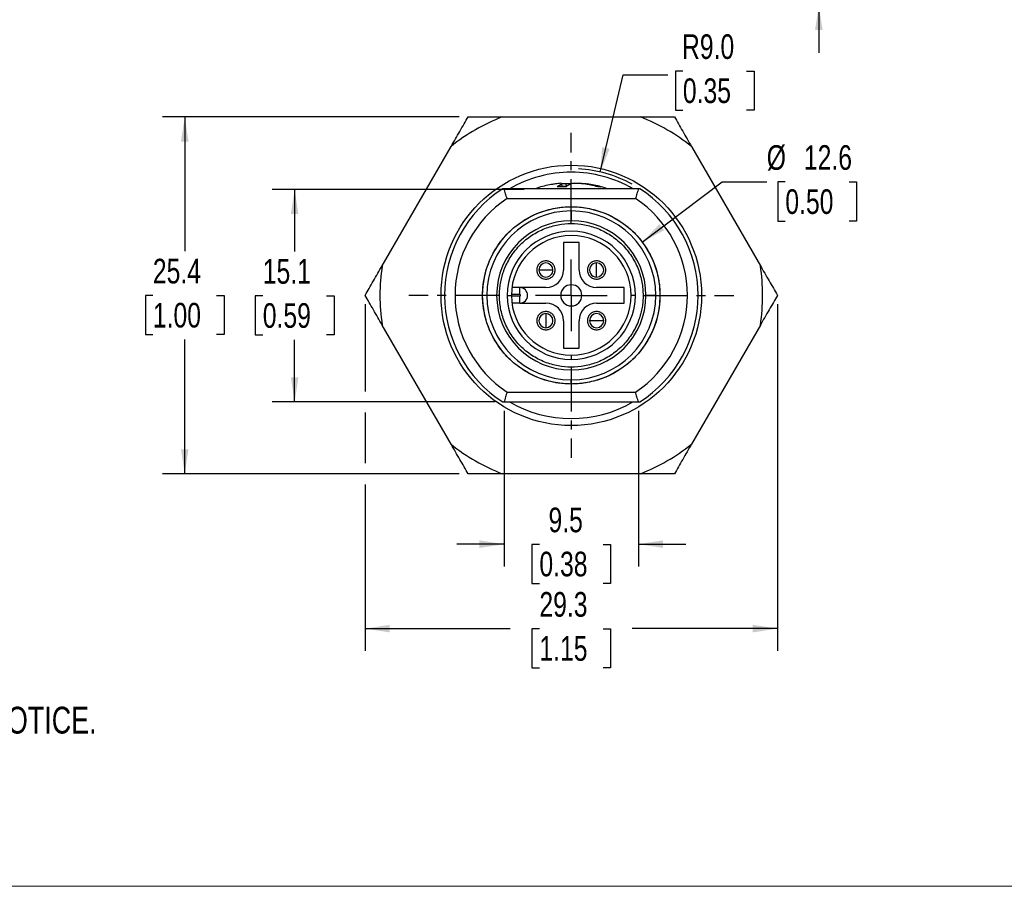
# Model space of a CAD drawing. Header units: millimetres. Extents: x 0 to 216, y 0 to 140.
# Tile 2 of 4: x 70 to 140, y 0 to 62. Entities that reach past the tile are written whole.
import ezdxf

# ---------------------------------------------------------------- set-up
doc = ezdxf.new("R2010")
doc.units = ezdxf.units.MM
doc.linetypes.add('CENTERX2', pattern=[20.32, 12.7, -2.54, 2.54, -2.54])
doc.layers.add('CENTER', color=40, linetype='CENTERX2')
doc.layers.add('DIMENSIONS', color=140, linetype='Continuous', lineweight=25)
doc.layers.add('TEXT', color=140, linetype='Continuous', lineweight=25)
doc.styles.add('SLDTEXTSTYLE0', font='TXT', dxfattribs={"width": 0.75})
doc.dimstyles.new('SLDDIMSTYLE0', dxfattribs={"dimtxt": 1.75, "dimasz": 1.75, "dimexe": 0, "dimexo": 0.0625, "dimgap": 0.4375, "dimtad": 0, "dimtih": 1, "dimtoh": 1, "dimdec": 1, "dimrnd": 1e-09, "dimzin": 4, "dimdsep": 46, "dimtxsty": 'SLDTEXTSTYLE0', "dimsah": 1, "dimcen": 0.09, "dimadec": 0, "dimazin": 1, "dimtfac": 1, "dimtdec": 1, "dimtmove": 0, "dimatfit": 0, "dimfxl": 0, "dimfrac": 2, "dimtolj": 1, "dimtzin": 12, "dimarcsym": 0})
doc.dimstyles.new('SLDDIMSTYLE4', dxfattribs={"dimtxt": 1.75, "dimasz": 1.75, "dimexe": 0, "dimexo": 0.0625, "dimgap": 0.4375, "dimtad": 0, "dimtih": 1, "dimtoh": 1, "dimdec": 1, "dimrnd": 1e-09, "dimzin": 12, "dimdsep": 46, "dimtxsty": 'SLDTEXTSTYLE0', "dimsah": 1, "dimcen": 0, "dimadec": 0, "dimazin": 3, "dimtfac": 1, "dimtdec": 1, "dimtofl": 0, "dimtmove": 0, "dimatfit": 3, "dimfxl": 0, "dimfrac": 2, "dimtolj": 1, "dimtzin": 12, "dimarcsym": 0})
doc.dimstyles.new('SLDDIMSTYLE5', dxfattribs={"dimtxt": 1.75, "dimasz": 1.75, "dimexe": 0, "dimexo": 0.0625, "dimgap": 0.4375, "dimtad": 0, "dimtih": 1, "dimtoh": 1, "dimdec": 1, "dimrnd": 1e-09, "dimzin": 12, "dimdsep": 46, "dimtxsty": 'SLDTEXTSTYLE0', "dimsah": 1, "dimcen": 0.09, "dimadec": 0, "dimazin": 3, "dimtfac": 1, "dimtdec": 1, "dimtmove": 0, "dimatfit": 0, "dimfxl": 0, "dimfrac": 2, "dimtolj": 1, "dimtzin": 12, "dimarcsym": 0})
doc.dimstyles.new('SLDDIMSTYLE6', dxfattribs={"dimtxt": 1.75, "dimasz": 1.75, "dimexe": 0, "dimexo": 0.0625, "dimgap": 0.4375, "dimtad": 0, "dimtih": 1, "dimtoh": 1, "dimdec": 1, "dimrnd": 1e-09, "dimzin": 12, "dimdsep": 46, "dimtxsty": 'SLDTEXTSTYLE0', "dimsah": 1, "dimcen": 0.09, "dimadec": 0, "dimazin": 3, "dimtfac": 1, "dimtdec": 1, "dimtofl": 0, "dimtmove": 0, "dimatfit": 3, "dimfxl": 0, "dimfrac": 2, "dimtolj": 1, "dimtzin": 12, "dimarcsym": 0})
doc.dimstyles.new('SLDDIMSTYLE7', dxfattribs={"dimtxt": 1.75, "dimasz": 1.75, "dimexe": 0, "dimexo": 0.0625, "dimgap": 0.4375, "dimtad": 0, "dimtih": 1, "dimtoh": 1, "dimdec": 1, "dimrnd": 1e-09, "dimzin": 4, "dimdsep": 46, "dimtxsty": 'SLDTEXTSTYLE0', "dimsah": 1, "dimcen": 0, "dimadec": 0, "dimazin": 1, "dimtfac": 1, "dimtdec": 1, "dimtofl": 0, "dimtmove": 0, "dimatfit": 3, "dimfxl": 0, "dimfrac": 2, "dimtolj": 1, "dimtzin": 12, "dimarcsym": 0})

# ---------------------------------------------------------------- blocks, each defined once
blk = doc.blocks.new('SW_NOTE_0_1')
at = {"layer": 'TEXT', "color": 0, "ltscale": 0.25, "insert": (1.429, -2.471), "char_height": 1.905, "attachment_point": 1, "style": 'SLDTEXTSTYLE0'}
blk.add_mtext('1. DIMENSIONS CAN BE CHANGED BY MANUFACTURER WITHOUT NOTICE.', dxfattribs=at)
blk = doc.blocks.new('_D')
at = {"layer": 'DIMENSIONS', "ltscale": 0.25}
for p, q in [((126.657, 70.587), (126.657, 73.952)), ((115.015, 70.587), (128.245, 70.587)), ((124.394, 66.573), (123.861, 66.573)), ((123.861, 66.573), (123.861, 63.795)), ((128.92, 66.573), (129.453, 66.573)), ((129.453, 66.573), (129.453, 63.795)), ((123.861, 63.795), (124.394, 63.795)), ((129.453, 63.795), (128.92, 63.795)), ((115.015, 62.587), (128.245, 62.587)), ((126.657, 62.587), (126.657, 59.221))]:
    blk.add_line(p, q, dxfattribs=at)
for points in [[(126.657, 70.587), (126.926, 72.337), (126.388, 72.337)], [(126.657, 62.587), (126.388, 60.837), (126.926, 60.837)]]:
    blk.add_solid(points, dxfattribs=at)
at = {"layer": 'DIMENSIONS', "ltscale": 0.25, "char_height": 1.75, "attachment_point": 1, "style": 'SLDTEXTSTYLE0'}
for s, insert in [('8.0', (125.041, 69.185)), ('0.31', (124.394, 66.051))]:
    blk.add_mtext(s, dxfattribs=dict(at, insert=insert))
blk = doc.blocks.new('_D_8')
at = {"layer": 'DIMENSIONS', "ltscale": 0.25}
for p, q in [((114.113, 45.78), (119.784, 50.048)), ((119.784, 50.048), (122.959, 50.048)), ((124.279, 50.048), (123.746, 50.048)), ((123.746, 50.048), (123.746, 47.27)), ((128.804, 50.048), (129.338, 50.048)), ((129.338, 50.048), (129.338, 47.27)), ((123.746, 47.27), (124.279, 47.27)), ((129.338, 47.27), (128.804, 47.27))]:
    blk.add_line(p, q, dxfattribs=at)
blk.add_solid([(114.113, 45.78), (115.673, 46.617), (115.35, 47.047)], dxfattribs=at)
at = {"layer": 'DIMENSIONS', "ltscale": 0.25, "char_height": 1.75, "attachment_point": 1, "style": 'SLDTEXTSTYLE0'}
for s, insert in [('%%c', (122.959, 52.66)), ('12.6', (125.598, 52.66)), ('0.50', (124.279, 49.526))]:
    blk.add_mtext(s, dxfattribs=dict(at, insert=insert))
blk = doc.blocks.new('_D_9')
at = {"layer": 'DIMENSIONS', "ltscale": 0.25}
for p, q in [((104.313, 33.781), (104.313, 22.724)), ((113.847, 33.781), (113.847, 22.724)), ((104.313, 24.311), (100.948, 24.311)), ((106.817, 24.298), (106.284, 24.298)), ((106.284, 24.298), (106.284, 21.52)), ((111.343, 24.298), (111.876, 24.298)), ((111.876, 24.298), (111.876, 21.52)), ((113.847, 24.311), (117.212, 24.311)), ((106.284, 21.52), (106.817, 21.52)), ((111.876, 21.52), (111.343, 21.52))]:
    blk.add_line(p, q, dxfattribs=at)
for points in [[(104.313, 24.311), (102.563, 24.58), (102.563, 24.042)], [(113.847, 24.311), (115.597, 24.042), (115.597, 24.58)]]:
    blk.add_solid(points, dxfattribs=at)
at = {"layer": 'DIMENSIONS', "ltscale": 0.25, "char_height": 1.75, "attachment_point": 1, "style": 'SLDTEXTSTYLE0'}
for s, insert in [('9.5', (107.463, 26.909)), ('0.38', (106.817, 23.776))]:
    blk.add_mtext(s, dxfattribs=dict(at, insert=insert))
blk = doc.blocks.new('_D_10')
at = {"layer": 'DIMENSIONS', "ltscale": 0.25}
for p, q in [((105.745, 49.523), (87.851, 49.523)), ((89.438, 49.523), (89.438, 45.117)), ((87.175, 41.956), (86.642, 41.956)), ((86.642, 41.956), (86.642, 39.178)), ((91.701, 41.956), (92.234, 41.956)), ((92.234, 41.956), (92.234, 39.178)), ((86.642, 39.178), (87.175, 39.178)), ((92.234, 39.178), (91.701, 39.178)), ((89.438, 34.416), (89.438, 38.823)), ((103.678, 34.416), (87.851, 34.416))]:
    blk.add_line(p, q, dxfattribs=at)
for points in [[(89.438, 49.523), (89.169, 47.773), (89.707, 47.773)], [(89.438, 34.416), (89.707, 36.166), (89.169, 36.166)]]:
    blk.add_solid(points, dxfattribs=at)
at = {"layer": 'DIMENSIONS', "ltscale": 0.25, "char_height": 1.75, "attachment_point": 1, "style": 'SLDTEXTSTYLE0'}
for s, insert in [('15.1', (87.175, 44.568)), ('0.59', (87.175, 41.434))]:
    blk.add_mtext(s, dxfattribs=dict(at, insert=insert))
blk = doc.blocks.new('_D_11')
at = {"layer": 'DIMENSIONS', "ltscale": 0.25}
for p, q in [((111.138, 50.753), (112.762, 57.67)), ((112.762, 57.67), (115.937, 57.67)), ((117.004, 57.928), (116.47, 57.928)), ((116.47, 57.928), (116.47, 55.15)), ((121.529, 57.928), (122.063, 57.928)), ((122.063, 57.928), (122.063, 55.15)), ((116.47, 55.15), (117.004, 55.15)), ((122.063, 55.15), (121.529, 55.15))]:
    blk.add_line(p, q, dxfattribs=at)
blk.add_arc((109.08, 41.991), 9, 61.35238, 86.78611, dxfattribs=at)
blk.add_solid([(111.138, 50.753), (111.8, 52.395), (111.276, 52.518)], dxfattribs=at)
at = {"layer": 'DIMENSIONS', "ltscale": 0.25, "char_height": 1.75, "attachment_point": 1, "style": 'SLDTEXTSTYLE0'}
for s, insert in [('R9.0', (116.942, 60.539)), ('0.35', (117.004, 57.405))]:
    blk.add_mtext(s, dxfattribs=dict(at, insert=insert))
blk = doc.blocks.new('_D_12')
at = {"layer": 'DIMENSIONS', "ltscale": 0.25}
for p, q in [((101.124, 54.671), (80.045, 54.671)), ((81.633, 54.671), (81.633, 45.138)), ((79.37, 41.978), (78.837, 41.978)), ((78.837, 41.978), (78.837, 39.2)), ((83.896, 41.978), (84.429, 41.978)), ((84.429, 41.978), (84.429, 39.2)), ((78.837, 39.2), (79.37, 39.2)), ((84.429, 39.2), (83.896, 39.2)), ((81.633, 29.311), (81.633, 38.844)), ((101.124, 29.311), (80.045, 29.311))]:
    blk.add_line(p, q, dxfattribs=at)
for points in [[(81.633, 54.671), (81.364, 52.921), (81.902, 52.921)], [(81.633, 29.311), (81.902, 31.061), (81.364, 31.061)]]:
    blk.add_solid(points, dxfattribs=at)
at = {"layer": 'DIMENSIONS', "ltscale": 0.25, "char_height": 1.75, "attachment_point": 1, "style": 'SLDTEXTSTYLE0'}
for s, insert in [('25.4', (79.37, 44.589)), ('1.00', (79.37, 41.456))]:
    blk.add_mtext(s, dxfattribs=dict(at, insert=insert))
blk = doc.blocks.new('_D_13')
at = {"layer": 'DIMENSIONS', "ltscale": 0.25}
for p, q in [((94.438, 41.356), (94.438, 35.166)), ((123.721, 41.356), (123.721, 16.724)), ((94.438, 33.666), (94.438, 30.061)), ((94.438, 28.561), (94.438, 16.724)), ((94.438, 18.311), (104.749, 18.311)), ((106.817, 18.298), (106.284, 18.298)), ((106.284, 18.298), (106.284, 15.52)), ((111.343, 18.298), (111.876, 18.298)), ((111.876, 18.298), (111.876, 15.52)), ((123.721, 18.311), (113.411, 18.311)), ((106.284, 15.52), (106.817, 15.52)), ((111.876, 15.52), (111.343, 15.52))]:
    blk.add_line(p, q, dxfattribs=at)
for points in [[(94.438, 18.311), (96.188, 18.042), (96.188, 18.58)], [(123.721, 18.311), (121.971, 18.58), (121.971, 18.042)]]:
    blk.add_solid(points, dxfattribs=at)
at = {"layer": 'DIMENSIONS', "ltscale": 0.25, "char_height": 1.75, "attachment_point": 1, "style": 'SLDTEXTSTYLE0'}
for s, insert in [('29.3', (106.817, 20.909)), ('1.15', (106.817, 17.776))]:
    blk.add_mtext(s, dxfattribs=dict(at, insert=insert))
blk = doc.blocks.new('SW_CENTERMARKSYMBOL_2')
at = {"layer": 'CENTER', "color": 0, "ltscale": 0.25}
for p, q in [((0, 5.08), (0, 11.54)), ((0, 0), (0, 2.54)), ((-5.08, 0), (-11.54, 0)), ((0, 0), (-2.54, 0)), ((0, 0), (0, -2.54)), ((0, 0), (2.54, 0)), ((5.08, 0), (11.54, 0)), ((0, -5.08), (0, -11.54))]:
    blk.add_line(p, q, dxfattribs=at)

msp = doc.modelspace()

# ---------------------------------------------------------------- linework, layer by layer
at = {"ltscale": 0.5}
for p, q in [((104.192, 54.671), (113.967, 54.671)), ((95.655, 44.099), (100.542, 52.564)), ((117.617, 52.564), (122.505, 44.099)), ((108.13, 49.715), (108.072, 49.701)), ((108.712, 49.701), (108.072, 49.701)), ((108.768, 49.723), (108.122, 49.723)), ((108.383, 49.927), (108.722, 49.95)), ((108.425, 49.723), (108.405, 49.913)), ((108.735, 49.723), (108.722, 49.95)), ((109.811, 49.925), (109.814, 49.95)), ((110.188, 49.868), (110.198, 49.914)), ((111.035, 49.723), (110.882, 49.723)), ((111.188, 49.701), (110.968, 49.701)), ((113.847, 49.566), (104.313, 49.566)), ((104.519, 48.866), (113.64, 48.866)), ((109.08, 47.991), (109.08, 47.291)), ((109.63, 45.741), (108.53, 45.741)), ((108.53, 45.741), (108.53, 43.791)), ((109.63, 43.791), (109.63, 45.741)), ((103.08, 41.991), (102.78, 41.991)), ((103.78, 41.991), (103.08, 41.991)), ((104.53, 41.991), (104.83, 41.991)), ((105.43, 42.041), (104.83, 42.041)), ((105.43, 42.541), (104.866, 42.541)), ((105.43, 42.041), (105.43, 42.541)), ((107.28, 42.541), (105.43, 42.541)), ((112.83, 42.541), (110.88, 42.541)), ((112.83, 41.441), (112.83, 42.541)), ((113.63, 41.991), (113.33, 41.991)), ((115.08, 41.991), (114.38, 41.991)), ((115.08, 41.991), (115.38, 41.991)), ((105.43, 41.941), (104.83, 41.941)), ((105.43, 41.441), (104.866, 41.441)), ((105.43, 41.441), (105.43, 41.941)), ((105.43, 41.441), (107.28, 41.441)), ((110.88, 41.441), (112.83, 41.441)), ((100.542, 31.419), (95.655, 39.884)), ((108.53, 40.191), (108.53, 38.241)), ((109.63, 38.241), (109.63, 40.191)), ((122.505, 39.884), (117.617, 31.419)), ((108.53, 38.241), (109.63, 38.241)), ((109.08, 37.741), (109.08, 37.441)), ((109.08, 35.691), (109.08, 35.991)), ((104.519, 35.116), (113.64, 35.116)), ((104.313, 34.416), (113.847, 34.416)), ((113.967, 29.311), (104.192, 29.311))]:
    msp.add_line(p, q, dxfattribs=at)
at = {"color": 7, "linetype": 'Continuous', "lineweight": 18, "ltscale": 0.5}
msp.add_line((0, 0), (215.9, 0), dxfattribs=at)
at = {"ltscale": 0.5, "flags": 128}
for points in [[(110.88, 43.291), (110.88, 43.312), (110.88, 43.371), (110.88, 43.464), (110.88, 43.584), (110.88, 43.72), (110.88, 43.862), (110.88, 43.999), (110.88, 44.119), (110.88, 44.212), (110.88, 44.271), (110.88, 44.291)], [(107.78, 43.791), (107.76, 43.791), (107.7, 43.791), (107.607, 43.791), (107.487, 43.791), (107.351, 43.791), (107.209, 43.791), (107.072, 43.791), (106.952, 43.791), (106.859, 43.791), (106.8, 43.791), (106.78, 43.791)], [(107.28, 40.691), (107.28, 40.671), (107.28, 40.612), (107.28, 40.519), (107.28, 40.399), (107.28, 40.262), (107.28, 40.12), (107.28, 39.984), (107.28, 39.864), (107.28, 39.771), (107.28, 39.712), (107.28, 39.691)]]:
    msp.add_lwpolyline(points, dxfattribs=at)
at = {"ltscale": 0.25}
msp.add_circle((109.08, 41.991), 9.25, dxfattribs=at)
for centre, radius, start, end in [((109.08, 41.991), 13.589, 111.07839, 128.92161), ((109.08, 41.991), 13.589, 51.07839, 68.92161), ((109.08, 41.991), 8.75, 90, 120.03563), ((109.08, 41.991), 8.75, 59.96437, 90), ((109.08, 41.991), 9, 122.68346, 237.31654), ((109.08, 41.991), 9, 302.68346, 57.31654), ((109.08, 41.991), 8.25, 123.55731, 236.44269), ((109.08, 41.991), 8.25, 303.55731, 56.44269), ((109.08, 41.991), 6, 90, 180), ((109.08, 41.991), 6, 0, 90), ((109.08, 41.991), 5.3, 90, 180), ((109.08, 41.991), 5.3, 0, 90), ((109.08, 41.991), 4.55, 0, 180), ((109.08, 41.991), 4.25, 90, 180), ((109.08, 41.991), 4.25, 0, 90), ((109.08, 41.991), 13.589, 171.07839, 188.92161), ((107.28, 43.791), 0.5, 0.00001, 179.99998), ((110.88, 43.791), 0.5, 89.99997, 270), ((110.88, 43.791), 0.5, 270, 89.99999), ((109.08, 41.991), 13.589, 351.07839, 8.92161), ((107.28, 43.791), 0.5, 179.99998, 270), ((107.28, 43.791), 0.5, 270, 0.00001), ((107.28, 43.791), 1.25, 270, 0), ((110.88, 43.791), 1.25, 180, 270), ((109.08, 41.991), 0.75, 0, 180), ((109.08, 41.991), 6, 180, 270), ((109.08, 41.991), 5.3, 180, 0), ((109.08, 41.991), 4.55, 180, 270), ((109.08, 41.991), 4.25, 180, 270), ((105.43, 41.991), 0.55, 270, 90), ((105.43, 41.991), 0.05, 270, 90), ((109.08, 41.991), 0.75, 180, 270), ((109.08, 41.991), 6, 270, 0), ((109.08, 41.991), 4.55, 270, 0), ((109.08, 41.991), 4.25, 270, 0), ((109.08, 41.991), 0.75, 270, 0), ((107.28, 40.191), 1.25, 0, 90), ((110.88, 40.191), 1.25, 90, 180), ((107.28, 40.191), 0.5, 90.00001, 270), ((107.28, 40.191), 0.5, 270, 90), ((110.88, 40.191), 0.5, 360, 180), ((110.88, 40.191), 0.5, 180, 270), ((110.88, 40.191), 0.5, 270, 360), ((109.08, 41.991), 8.75, 239.96437, 300.03563), ((109.08, 41.991), 13.589, 231.07839, 248.92161), ((109.08, 41.991), 13.589, 291.07839, 308.92161)]:
    msp.add_arc(centre, radius, start, end, dxfattribs=at)
at = {"ltscale": 0.5}
for points, knots in [([(100.542, 52.564), (100.752, 52.927), (100.96, 53.288), (101.269, 53.822), (101.372, 54), (101.571, 54.346), (101.668, 54.513), (101.759, 54.671)], [0, 0, 0, 0, 0.5, 0.5, 0.75, 0.75, 1, 1, 1, 1]), ([(101.759, 54.671), (101.94, 54.671), (102.137, 54.671), (102.535, 54.671), (102.738, 54.671), (103.354, 54.671), (103.776, 54.671), (104.192, 54.671)], [0, 0, 0, 0, 0.25, 0.25, 0.5, 0.5, 1, 1, 1, 1]), ([(113.967, 54.671), (114.385, 54.671), (114.806, 54.671), (115.422, 54.671), (115.625, 54.671), (116.024, 54.671), (116.219, 54.671), (116.401, 54.671)], [0, 0, 0, 0, 0.5, 0.5, 0.75, 0.75, 1, 1, 1, 1]), ([(116.401, 54.671), (116.492, 54.513), (116.588, 54.346), (116.787, 54.002), (116.889, 53.825), (117.199, 53.289), (117.407, 52.927), (117.617, 52.564)], [0, 0, 0, 0, 0.25, 0.25, 0.5, 0.5, 1, 1, 1, 1]), ([(107.979, 49.912), (107.874, 49.898), (107.597, 49.86), (107.156, 49.761), (106.773, 49.66), (106.563, 49.584), (106.515, 49.566)], [0, 0, 0, 0, 0.212112, 0.554847, 0.898679, 1, 1, 1, 1]), ([(111.653, 49.566), (111.503, 49.615), (111.193, 49.715), (110.711, 49.827), (110.368, 49.895), (110.189, 49.914), (110.178, 49.915)], [0, 0, 0, 0, 0.310711, 0.643829, 0.978074, 1, 1, 1, 1]), ([(111.188, 49.701), (111.157, 49.709), (111.1, 49.723), (111.043, 49.721), (111.017, 49.721)], [0, 0, 0, 0, 0.561037, 1, 1, 1, 1]), ([(104.519, 48.866), (104.485, 48.981), (104.415, 49.214), (104.347, 49.448), (104.313, 49.566)], [0, 0, 0, 0, 0.491607, 1, 1, 1, 1]), ([(113.847, 49.566), (113.812, 49.448), (113.744, 49.214), (113.674, 48.981), (113.64, 48.866)], [0, 0, 0, 0, 0.508393, 1, 1, 1, 1]), ([(102.78, 41.991), (102.781, 42.068), (102.782, 42.222), (102.795, 42.452), (102.816, 42.681), (102.846, 42.91), (102.904, 43.263), (103.015, 43.735), (103.216, 44.322), (103.476, 44.894), (103.909, 45.635), (104.593, 46.478), (105.601, 47.296), (106.73, 47.881), (107.904, 48.219), (109.08, 48.327), (110.256, 48.219), (111.43, 47.881), (112.559, 47.296), (113.566, 46.478), (114.25, 45.635), (114.683, 44.894), (114.944, 44.322), (115.144, 43.735), (115.267, 43.213), (115.337, 42.758), (115.373, 42.376), (115.378, 42.119), (115.38, 41.991)], [0, 0, 0, 0, 0.011673, 0.023325, 0.034971, 0.046628, 0.058309, 0.089192, 0.120101, 0.152272, 0.184469, 0.250118, 0.315768, 0.380053, 0.441772, 0.500003, 0.558234, 0.619953, 0.684238, 0.749887, 0.815537, 0.847707, 0.879904, 0.910787, 0.941696, 0.961137, 0.980547, 1, 1, 1, 1]), ([(103.98, 41.991), (103.981, 42.063), (103.982, 42.206), (103.996, 42.42), (104.018, 42.632), (104.049, 42.842), (104.089, 43.051), (104.138, 43.258), (104.195, 43.464), (104.261, 43.667), (104.371, 43.962), (104.543, 44.341), (104.805, 44.789), (105.114, 45.212), (105.584, 45.734), (106.264, 46.286), (107.177, 46.759), (108.128, 47.032), (109.08, 47.12), (110.032, 47.032), (110.982, 46.759), (111.896, 46.286), (112.712, 45.623), (113.265, 44.941), (113.616, 44.342), (113.826, 43.879), (113.989, 43.403), (114.1, 42.931), (114.168, 42.458), (114.176, 42.147), (114.18, 41.991)], [0, 0, 0, 0, 0.013442, 0.026805, 0.040113, 0.053388, 0.066655, 0.079938, 0.09326, 0.106645, 0.120116, 0.15222, 0.184477, 0.21726, 0.250207, 0.315849, 0.380128, 0.441841, 0.500066, 0.558291, 0.620003, 0.684282, 0.749924, 0.815567, 0.847662, 0.879928, 0.910733, 0.941713, 0.970812, 1, 1, 1, 1]), ([(94.438, 41.991), (94.53, 42.15), (94.626, 42.317), (94.824, 42.66), (94.927, 42.838), (95.236, 43.374), (95.445, 43.735), (95.655, 44.099)], [0, 0, 0, 0, 0.25, 0.25, 0.5, 0.5, 1, 1, 1, 1]), ([(107.93, 43.791), (107.929, 43.818), (107.927, 43.873), (107.911, 43.953), (107.881, 44.047), (107.827, 44.15), (107.715, 44.288), (107.531, 44.409), (107.28, 44.457), (107.028, 44.409), (106.845, 44.288), (106.733, 44.151), (106.673, 44.036), (106.636, 43.914), (106.632, 43.832), (106.63, 43.791)], [0, 0, 0, 0, 0.039978, 0.079893, 0.120377, 0.184921, 0.250679, 0.380291, 0.500037, 0.619783, 0.749395, 0.813866, 0.879698, 0.939497, 1, 1, 1, 1]), ([(111.53, 43.791), (111.529, 43.818), (111.527, 43.873), (111.511, 43.953), (111.481, 44.047), (111.427, 44.15), (111.315, 44.288), (111.131, 44.409), (110.88, 44.457), (110.628, 44.409), (110.445, 44.288), (110.333, 44.151), (110.273, 44.036), (110.236, 43.914), (110.232, 43.832), (110.23, 43.791)], [0, 0, 0, 0, 0.039978, 0.079893, 0.120377, 0.184921, 0.250679, 0.380291, 0.500037, 0.619783, 0.749395, 0.813866, 0.879698, 0.939497, 1, 1, 1, 1]), ([(122.505, 44.099), (122.714, 43.735), (122.923, 43.374), (123.231, 42.84), (123.334, 42.662), (123.533, 42.317), (123.63, 42.15), (123.721, 41.991)], [0, 0, 0, 0, 0.5, 0.5, 0.75, 0.75, 1, 1, 1, 1]), ([(106.63, 43.791), (106.631, 43.764), (106.633, 43.71), (106.649, 43.63), (106.679, 43.536), (106.732, 43.432), (106.844, 43.295), (107.028, 43.173), (107.28, 43.126), (107.531, 43.173), (107.714, 43.294), (107.827, 43.431), (107.886, 43.547), (107.923, 43.668), (107.928, 43.75), (107.93, 43.791)], [0, 0, 0, 0, 0.039978, 0.079893, 0.120377, 0.184921, 0.250679, 0.380291, 0.500037, 0.619783, 0.749395, 0.813866, 0.879698, 0.939497, 1, 1, 1, 1]), ([(110.23, 43.791), (110.231, 43.764), (110.233, 43.71), (110.249, 43.63), (110.279, 43.536), (110.332, 43.432), (110.444, 43.295), (110.628, 43.173), (110.88, 43.126), (111.131, 43.173), (111.314, 43.294), (111.427, 43.431), (111.486, 43.547), (111.523, 43.668), (111.528, 43.75), (111.53, 43.791)], [0, 0, 0, 0, 0.039978, 0.079893, 0.120377, 0.184921, 0.250679, 0.380291, 0.500037, 0.619783, 0.749395, 0.813866, 0.879698, 0.939497, 1, 1, 1, 1]), ([(95.655, 39.884), (95.445, 40.247), (95.237, 40.608), (94.928, 41.142), (94.826, 41.32), (94.626, 41.666), (94.53, 41.833), (94.438, 41.991)], [0, 0, 0, 0, 0.5, 0.5, 0.75, 0.75, 1, 1, 1, 1]), ([(109.08, 35.691), (109.003, 35.692), (108.849, 35.694), (108.619, 35.707), (108.39, 35.728), (108.161, 35.757), (107.808, 35.816), (107.336, 35.927), (106.749, 36.127), (106.177, 36.388), (105.436, 36.82), (104.593, 37.505), (103.909, 38.347), (103.476, 39.088), (103.216, 39.66), (103.016, 40.248), (102.893, 40.769), (102.823, 41.224), (102.786, 41.607), (102.782, 41.863), (102.78, 41.991)], [0, 0, 0, 0, 0.023336, 0.046629, 0.06991, 0.093212, 0.116565, 0.178302, 0.240092, 0.304403, 0.368768, 0.500006, 0.631244, 0.695555, 0.759919, 0.821656, 0.883446, 0.92231, 0.961113, 1, 1, 1, 1]), ([(114.18, 41.991), (114.179, 41.92), (114.177, 41.777), (114.164, 41.563), (114.142, 41.351), (114.111, 41.14), (114.071, 40.932), (114.022, 40.725), (113.964, 40.519), (113.898, 40.315), (113.788, 40.02), (113.616, 39.642), (113.354, 39.193), (113.046, 38.77), (112.576, 38.249), (111.896, 37.697), (110.982, 37.223), (110.032, 36.95), (109.08, 36.863), (108.128, 36.95), (107.177, 37.223), (106.263, 37.697), (105.448, 38.359), (104.894, 39.041), (104.544, 39.641), (104.333, 40.104), (104.171, 40.579), (104.06, 41.052), (103.992, 41.524), (103.984, 41.835), (103.98, 41.991)], [0, 0, 0, 0, 0.013442, 0.026805, 0.040113, 0.053388, 0.066655, 0.079938, 0.09326, 0.106645, 0.120116, 0.15222, 0.184477, 0.21726, 0.250207, 0.315849, 0.380128, 0.441841, 0.500066, 0.558291, 0.620003, 0.684282, 0.749924, 0.815567, 0.847662, 0.879928, 0.910733, 0.941713, 0.970812, 1, 1, 1, 1]), ([(115.38, 41.991), (115.379, 41.914), (115.377, 41.761), (115.364, 41.53), (115.343, 41.301), (115.314, 41.072), (115.255, 40.72), (115.144, 40.248), (114.944, 39.661), (114.683, 39.088), (114.251, 38.347), (113.566, 37.505), (112.724, 36.821), (111.983, 36.388), (111.411, 36.127), (110.824, 35.927), (110.302, 35.804), (109.847, 35.734), (109.464, 35.698), (109.208, 35.694), (109.08, 35.691)], [0, 0, 0, 0, 0.023336, 0.046629, 0.06991, 0.093212, 0.116565, 0.178302, 0.240092, 0.304403, 0.368768, 0.500006, 0.631244, 0.695555, 0.759919, 0.821656, 0.883446, 0.92231, 0.961113, 1, 1, 1, 1]), ([(123.721, 41.991), (123.63, 41.833), (123.534, 41.666), (123.335, 41.322), (123.233, 41.145), (122.923, 40.609), (122.715, 40.247), (122.505, 39.884)], [0, 0, 0, 0, 0.25, 0.25, 0.5, 0.5, 1, 1, 1, 1]), ([(107.93, 40.191), (107.929, 40.218), (107.927, 40.273), (107.911, 40.353), (107.881, 40.447), (107.827, 40.55), (107.715, 40.688), (107.531, 40.809), (107.28, 40.857), (107.028, 40.809), (106.845, 40.688), (106.733, 40.551), (106.673, 40.436), (106.636, 40.314), (106.632, 40.232), (106.63, 40.191)], [0, 0, 0, 0, 0.039978, 0.079893, 0.120377, 0.184921, 0.250679, 0.380291, 0.500037, 0.619783, 0.749395, 0.813866, 0.879698, 0.939497, 1, 1, 1, 1]), ([(111.53, 40.191), (111.529, 40.218), (111.527, 40.273), (111.511, 40.353), (111.481, 40.447), (111.427, 40.55), (111.315, 40.688), (111.131, 40.809), (110.88, 40.857), (110.628, 40.809), (110.445, 40.688), (110.333, 40.551), (110.273, 40.436), (110.236, 40.314), (110.232, 40.232), (110.23, 40.191)], [0, 0, 0, 0, 0.039978, 0.079893, 0.120377, 0.184921, 0.250679, 0.380291, 0.500037, 0.619783, 0.749395, 0.813866, 0.879698, 0.939497, 1, 1, 1, 1]), ([(106.63, 40.191), (106.631, 40.164), (106.633, 40.11), (106.649, 40.03), (106.679, 39.936), (106.732, 39.832), (106.844, 39.695), (107.028, 39.573), (107.28, 39.526), (107.531, 39.573), (107.714, 39.694), (107.827, 39.831), (107.886, 39.947), (107.923, 40.068), (107.928, 40.15), (107.93, 40.191)], [0, 0, 0, 0, 0.039978, 0.079893, 0.120377, 0.184921, 0.250679, 0.380291, 0.500037, 0.619783, 0.749395, 0.813866, 0.879698, 0.939497, 1, 1, 1, 1]), ([(110.23, 40.191), (110.231, 40.164), (110.233, 40.11), (110.249, 40.03), (110.279, 39.936), (110.332, 39.832), (110.444, 39.695), (110.628, 39.573), (110.88, 39.526), (111.131, 39.573), (111.314, 39.694), (111.427, 39.831), (111.486, 39.947), (111.523, 40.068), (111.528, 40.15), (111.53, 40.191)], [0, 0, 0, 0, 0.039978, 0.079893, 0.120377, 0.184921, 0.250679, 0.380291, 0.500037, 0.619783, 0.749395, 0.813866, 0.879698, 0.939497, 1, 1, 1, 1]), ([(111.38, 40.191), (111.38, 40.191), (111.326, 40.191), (111.141, 40.191), (111.011, 40.191), (110.749, 40.191), (110.619, 40.191), (110.434, 40.191), (110.38, 40.191), (110.38, 40.191)], [0, 0, 0, 0, 0.25, 0.25, 0.5, 0.5, 0.75, 0.75, 1, 1, 1, 1]), ([(104.519, 35.116), (104.485, 35.001), (104.415, 34.768), (104.347, 34.534), (104.313, 34.416)], [0, 0, 0, 0, 0.494806, 1, 1, 1, 1]), ([(113.847, 34.416), (113.812, 34.534), (113.745, 34.768), (113.675, 35.001), (113.64, 35.116)], [0, 0, 0, 0, 0.505194, 1, 1, 1, 1]), ([(101.759, 29.311), (101.667, 29.47), (101.571, 29.637), (101.373, 29.98), (101.27, 30.158), (100.961, 30.694), (100.752, 31.055), (100.542, 31.419)], [0, 0, 0, 0, 0.25, 0.25, 0.5, 0.5, 1, 1, 1, 1]), ([(117.617, 31.419), (117.408, 31.055), (117.199, 30.694), (116.891, 30.16), (116.788, 29.982), (116.589, 29.637), (116.492, 29.47), (116.401, 29.311)], [0, 0, 0, 0, 0.5, 0.5, 0.75, 0.75, 1, 1, 1, 1]), ([(104.192, 29.311), (103.775, 29.311), (103.354, 29.311), (102.738, 29.311), (102.535, 29.311), (102.136, 29.311), (101.941, 29.311), (101.759, 29.311)], [0, 0, 0, 0, 0.5, 0.5, 0.75, 0.75, 1, 1, 1, 1]), ([(116.401, 29.311), (116.219, 29.311), (116.023, 29.311), (115.625, 29.311), (115.422, 29.311), (114.805, 29.311), (114.384, 29.311), (113.967, 29.311)], [0, 0, 0, 0, 0.25, 0.25, 0.5, 0.5, 1, 1, 1, 1])]:
    msp.add_open_spline(points, degree=3, knots=knots, dxfattribs=at)
for points in [[(108.347, 49.951), (108.217, 49.944), (108.086, 49.932), (107.957, 49.913)], [(108.072, 49.701), (108.18, 49.795), (108.292, 49.866), (108.405, 49.913)], [(108.405, 49.913), (108.385, 49.932), (108.366, 49.944), (108.347, 49.951)], [(109.061, 49.914), (108.944, 49.866), (108.827, 49.795), (108.712, 49.701)], [(108.722, 49.95), (108.847, 49.944), (108.973, 49.932), (109.099, 49.914)], [(109.438, 49.95), (109.312, 49.944), (109.187, 49.932), (109.061, 49.914)], [(109.972, 49.914), (109.795, 49.932), (109.617, 49.944), (109.438, 49.95)], [(109.814, 49.95), (109.943, 49.944), (110.071, 49.932), (110.198, 49.914)], [(110.968, 49.701), (110.64, 49.795), (110.308, 49.866), (109.972, 49.914)], [(110.198, 49.914), (110.533, 49.866), (110.863, 49.795), (111.188, 49.701)], [(104.313, 49.566), (104.282, 49.566), (104.251, 49.566), (104.22, 49.566)], [(113.94, 49.566), (113.909, 49.566), (113.878, 49.566), (113.847, 49.566)], [(104.22, 34.416), (104.251, 34.416), (104.282, 34.416), (104.313, 34.416)], [(113.847, 34.416), (113.878, 34.416), (113.909, 34.416), (113.94, 34.416)]]:
    msp.add_open_spline(points, degree=3, dxfattribs=at)
at = {"layer": 'DIMENSIONS', "ltscale": 0.5}
msp.add_circle((109.08, 41.991), 6.3, dxfattribs=at)

# ---------------------------------------------------------------- block references
at = {"layer": 'CENTER', "ltscale": 0.5}
msp.add_blockref('SW_CENTERMARKSYMBOL_2', (109.08, 41.991), dxfattribs=at)
at = {"layer": 'TEXT', "ltscale": 0.5}
msp.add_blockref('SW_NOTE_0_1', (4.631, 15.231), dxfattribs=at)

# ---------------------------------------------------------------- dimensions: what is measured, and where the dimension line sits
at = {"layer": 'DIMENSIONS', "ltscale": 0.5}
for base, p1, p2, angle, dimstyle, picture, middle in [((126.657, 62.587), (114.38, 70.587), (114.38, 62.587), 90, 'SLDDIMSTYLE0', '_D', (126.657, 66.587)), ((81.633, 54.671), (101.759, 29.311), (101.759, 54.671), 90, 'SLDDIMSTYLE6', '_D_12', (81.633, 41.991)), ((89.438, 34.416), (106.38, 49.523), (104.313, 34.416), 270, 'SLDDIMSTYLE6', '_D_10', (89.438, 41.97)), ((113.847, 24.311), (104.313, 34.416), (113.847, 34.416), 0, 'SLDDIMSTYLE5', '_D_9', (109.08, 24.311))]:
    dim = msp.add_linear_dim(base=base, p1=p1, p2=p2, angle=angle, dimstyle=dimstyle, dxfattribs=at)
    dim.commit()
    dim.dimension.update_dxf_attribs({"geometry": picture, "text_midpoint": middle, "dimtype": 160})
dim = msp.add_radius_dim(center=(109.08, 41.991), mpoint=(111.138, 50.753), dimstyle='SLDDIMSTYLE7', dxfattribs=at)
dim.commit()
dim.dimension.update_dxf_attribs({"geometry": '_D_11', "text_midpoint": (119.266, 57.67), "dimtype": 164})
dim = msp.add_diameter_dim_2p(p1=(104.046, 38.203), p2=(114.113, 45.78), dimstyle='SLDDIMSTYLE4', dxfattribs=at)
dim.commit()
dim.dimension.update_dxf_attribs({"geometry": '_D_8', "text_midpoint": (126.542, 50.048), "dimtype": 163})
dim = msp.add_linear_dim(base=(123.721, 18.311), p1=(94.438, 41.991), p2=(123.721, 41.991), dimstyle='SLDDIMSTYLE6', dxfattribs=at)
dim.commit()
dim.dimension.update_dxf_attribs({"geometry": '_D_13', "text_midpoint": (109.08, 18.311), "dimtype": 160})

doc.saveas('drawing.dxf')
